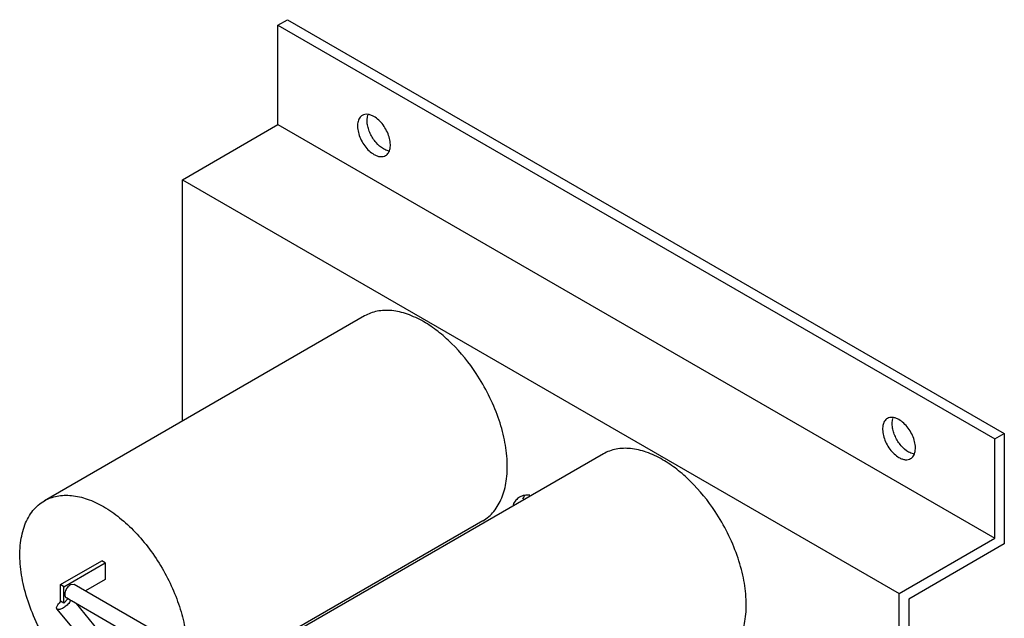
# Model space of a CAD drawing. Header units: millimetres. Extents: x 29 to 175, y 22 to 264.
# Tile 4 of 4: x 29 to 175, y 175 to 264. Entities that reach past the tile are written whole.
import ezdxf

# ---------------------------------------------------------------- set-up
doc = ezdxf.new("R2010")
doc.units = ezdxf.units.MM
doc.header["$LTSCALE"] = 18.576308
doc.layers.get('0').update_dxf_attribs({"linetype": 'CONTINUOUS'})

msp = doc.modelspace()

# ---------------------------------------------------------------- linework, layer by layer
at = {"color": 7}
for p, q in [((67.63, 262.86), (69.05, 263.68)), ((67.63, 248.16), (67.63, 262.86)), ((67.63, 262.86), (173.7, 201.63)), ((69.05, 263.68), (175.11, 202.44)), ((53.49, 240), (67.63, 248.16)), ((67.63, 248.16), (173.7, 186.93)), ((53.49, 204.28), (53.49, 240)), ((53.49, 240), (159.56, 178.76)), ((80.45, 219.84), (33.07, 192.49)), ((173.7, 201.63), (175.11, 202.44)), ((173.7, 186.93), (173.7, 201.63)), ((175.11, 202.44), (175.11, 186.11)), ((115.81, 199.43), (68.43, 172.08)), ((97.95, 189.53), (59.56, 167.37)), ((159.56, 178.76), (173.7, 186.93)), ((175.11, 186.11), (160.97, 177.95)), ((35.44, 180.08), (41.56, 183.61)), ((42.09, 183.3), (41.56, 183.61)), ((35.97, 179.77), (42.09, 183.3)), ((42.09, 183.3), (42.09, 180.86)), ((42.09, 180.86), (39.14, 179.15)), ((35.44, 177.63), (35.44, 180.08)), ((35.97, 179.77), (35.44, 180.08)), ((35.97, 177.32), (35.97, 179.77)), ((37.5, 180.1), (36.92, 180.05)), ((71.85, 160.27), (37.5, 180.1)), ((35.97, 177.32), (36.57, 177.96)), ((36.87, 177.78), (36.34, 178.1)), ((36.87, 177.78), (36.98, 177.73)), ((159.56, 28.53), (159.56, 178.76)), ((160.97, 177.95), (160.97, 30.98)), ((34.93, 176.47), (42.34, 167.48)), ((35.97, 177.32), (35.44, 177.63)), ((37.08, 177.67), (36.98, 177.73)), ((70.8, 158.2), (37.08, 177.67)), ((37.77, 177.27), (49.02, 163.62))]:
    msp.add_line(p, q, dxfattribs=at)
for centre, radius, start, end in [((106.56, 191.53), 2.97, 151.4024, 156.6666), ((37.91, 174.99), 3.54, 132.6252, 133.6963), ((35.02, 178.8), 2.23, 322.1825, 325.4866)]:
    msp.add_arc(centre, radius, start, end, dxfattribs=at)
for points, knots in [([(80.12, 249.52), (80.04, 249.47), (79.88, 249.35), (79.61, 249.01), (79.41, 248.43), (79.4, 247.63), (79.58, 246.74), (79.94, 245.83), (80.46, 244.99), (81.09, 244.27), (81.59, 243.89), (81.84, 243.74)], [0, 0, 0, 0, 0.042876, 0.087523, 0.186924, 0.304235, 0.437955, 0.582357, 0.729568, 0.871259, 1, 1, 1, 1]), ([(81.84, 249.35), (81.69, 249.44), (81.39, 249.58), (80.93, 249.69), (80.5, 249.68), (80.24, 249.59), (80.12, 249.52)], [0, 0, 0, 0, 0.289544, 0.549135, 0.782277, 1, 1, 1, 1]), ([(83.26, 244.56), (82.84, 244.8), (82.07, 245.49), (81.38, 246.57), (81.01, 247.54), (80.8, 248.44), (80.81, 249.14), (80.94, 249.54)], [0, 0, 0, 0, 0.248082, 0.521802, 0.656663, 0.783679, 1, 1, 1, 1]), ([(83.56, 243.57), (83.64, 243.62), (83.8, 243.74), (84.07, 244.08), (84.27, 244.66), (84.29, 245.47), (84.11, 246.36), (83.74, 247.26), (83.22, 248.11), (82.59, 248.82), (82.1, 249.2), (81.84, 249.35)], [0, 0, 0, 0, 0.042876, 0.087523, 0.186924, 0.304235, 0.437955, 0.582357, 0.729568, 0.871259, 1, 1, 1, 1]), ([(81.84, 243.74), (81.99, 243.65), (82.29, 243.51), (82.75, 243.4), (83.19, 243.41), (83.45, 243.51), (83.56, 243.57)], [0, 0, 0, 0, 0.289544, 0.549135, 0.782277, 1, 1, 1, 1]), ([(84.19, 244.23), (84.12, 244.24), (83.79, 244.29), (83.48, 244.43), (83.26, 244.56)], [0, 0, 0, 0, 0.230081, 1, 1, 1, 1]), ([(89.2, 218.98), (88.43, 219.42), (86.9, 220.15), (84.56, 220.71), (82.68, 220.66), (81.35, 220.29), (80.74, 220.01), (80.45, 219.84)], [0, 0, 0, 0, 0.289569, 0.54864, 0.781636, 0.891839, 1, 1, 1, 1]), ([(96.98, 211.31), (95.92, 212.91), (94.13, 215.13), (91.37, 217.57), (89.93, 218.55), (89.2, 218.98)], [0, 0, 0, 0, 0.524547, 0.770464, 1, 1, 1, 1]), ([(97.95, 189.53), (98.26, 189.71), (98.84, 190.12), (99.89, 191.19), (100.89, 192.95), (101.53, 195.49), (101.64, 198.41), (101.21, 201.59), (100.28, 204.89), (98.87, 208.19), (97.65, 210.29), (96.98, 211.31)], [0, 0, 0, 0, 0.044425, 0.089803, 0.186379, 0.29477, 0.416616, 0.5511, 0.695686, 0.846739, 1, 1, 1, 1]), ([(157.81, 204.67), (157.73, 204.62), (157.57, 204.5), (157.3, 204.16), (157.1, 203.58), (157.09, 202.77), (157.27, 201.88), (157.63, 200.98), (158.15, 200.13), (158.78, 199.41), (159.28, 199.03), (159.53, 198.89)], [0, 0, 0, 0, 0.042876, 0.087523, 0.186924, 0.304235, 0.437955, 0.582357, 0.729568, 0.871259, 1, 1, 1, 1]), ([(159.53, 204.5), (159.38, 204.58), (159.08, 204.73), (158.62, 204.84), (158.19, 204.83), (157.93, 204.73), (157.81, 204.67)], [0, 0, 0, 0, 0.289544, 0.549135, 0.782277, 1, 1, 1, 1]), ([(160.95, 199.7), (160.53, 199.94), (159.76, 200.63), (159.07, 201.72), (158.7, 202.69), (158.49, 203.59), (158.5, 204.28), (158.63, 204.68)], [0, 0, 0, 0, 0.248082, 0.521802, 0.656663, 0.783679, 1, 1, 1, 1]), ([(161.25, 198.72), (161.33, 198.77), (161.5, 198.89), (161.76, 199.23), (161.96, 199.81), (161.98, 200.61), (161.8, 201.5), (161.43, 202.41), (160.91, 203.25), (160.28, 203.97), (159.79, 204.35), (159.53, 204.5)], [0, 0, 0, 0, 0.042876, 0.087523, 0.186924, 0.304235, 0.437955, 0.582357, 0.729568, 0.871259, 1, 1, 1, 1]), ([(124.56, 198.56), (123.79, 199.01), (122.26, 199.73), (119.91, 200.3), (118.04, 200.25), (116.7, 199.88), (116.09, 199.6), (115.81, 199.43)], [0, 0, 0, 0, 0.289569, 0.54864, 0.781636, 0.891839, 1, 1, 1, 1]), ([(161.88, 199.38), (161.81, 199.39), (161.48, 199.44), (161.17, 199.58), (160.95, 199.7)], [0, 0, 0, 0, 0.230081, 1, 1, 1, 1]), ([(132.34, 190.89), (131.27, 192.5), (129.48, 194.72), (126.73, 197.15), (125.28, 198.14), (124.56, 198.56)], [0, 0, 0, 0, 0.524547, 0.770464, 1, 1, 1, 1]), ([(159.53, 198.89), (159.68, 198.8), (159.98, 198.66), (160.44, 198.55), (160.88, 198.56), (161.14, 198.65), (161.25, 198.72)], [0, 0, 0, 0, 0.289544, 0.549135, 0.782277, 1, 1, 1, 1]), ([(34.77, 169.66), (34.03, 170.69), (32.67, 172.84), (31.07, 176.25), (29.97, 179.71), (29.41, 183.06), (29.44, 186.15), (30.04, 188.86), (31.06, 190.74), (32.14, 191.87), (32.75, 192.3), (33.07, 192.49)], [0, 0, 0, 0, 0.151607, 0.302343, 0.44751, 0.582978, 0.705732, 0.814559, 0.910908, 0.955967, 1, 1, 1, 1]), ([(33.07, 192.49), (33.36, 192.66), (33.97, 192.94), (35.31, 193.31), (37.18, 193.36), (39.53, 192.79), (41.06, 192.07), (41.82, 191.62)], [0, 0, 0, 0, 0.10816, 0.218363, 0.451359, 0.710432, 1, 1, 1, 1]), ([(103.4, 193.03), (103.19, 192.91), (102.79, 192.58), (102.53, 192.13), (102.42, 191.89)], [0, 0, 0, 0, 0.482086, 1, 1, 1, 1]), ([(104.89, 193.31), (104.63, 193.34), (104.11, 193.33), (103.61, 193.16), (103.4, 193.03)], [0, 0, 0, 0, 0.518232, 1, 1, 1, 1]), ([(103.95, 192.95), (103.97, 192.98), (104.04, 193.1), (104.11, 193.21), (104.18, 193.29)], [0, 0, 0, 0, 0.254825, 1, 1, 1, 1]), ([(41.82, 191.62), (42.66, 191.14), (44.31, 189.98), (46.59, 187.86), (48.69, 185.36), (50.54, 182.56), (52.08, 179.57), (53.23, 176.5), (53.97, 173.46), (54.18, 171.44), (54.2, 170.46)], [0, 0, 0, 0, 0.113921, 0.236766, 0.366066, 0.498815, 0.631727, 0.761509, 0.88511, 1, 1, 1, 1]), ([(133.31, 169.12), (133.61, 169.3), (134.2, 169.71), (135.24, 170.77), (136.25, 172.53), (136.89, 175.08), (136.99, 178), (136.57, 181.17), (135.63, 184.48), (134.22, 187.77), (133.01, 189.88), (132.34, 190.89)], [0, 0, 0, 0, 0.044425, 0.089803, 0.186379, 0.29477, 0.416616, 0.5511, 0.695686, 0.846739, 1, 1, 1, 1]), ([(36.92, 180.05), (36.74, 179.95), (36.42, 179.63), (36.17, 179.15), (36.09, 178.74), (36.1, 178.46), (36.17, 178.24), (36.28, 178.13), (36.34, 178.1)], [0, 0, 0, 0, 0.269781, 0.561173, 0.695378, 0.813105, 0.912856, 1, 1, 1, 1]), ([(34.93, 176.47), (34.9, 176.5), (34.87, 176.61), (34.91, 176.79), (35, 177), (35.1, 177.14), (35.16, 177.22)], [0, 0, 0, 0, 0.164316, 0.378231, 0.658951, 1, 1, 1, 1]), ([(36.79, 177.43), (36.65, 177.25), (36.4, 177.01), (36.04, 176.73), (35.75, 176.56), (35.49, 176.44), (35.26, 176.38), (35.06, 176.37), (34.96, 176.43), (34.93, 176.47)], [0, 0, 0, 0, 0.305761, 0.46415, 0.613687, 0.745915, 0.854509, 0.937124, 1, 1, 1, 1]), ([(35.46, 177.55), (35.43, 177.52), (35.33, 177.41), (35.23, 177.3), (35.16, 177.22)], [0, 0, 0, 0, 0.260496, 1, 1, 1, 1]), ([(36.98, 177.73), (36.97, 177.72), (36.94, 177.65), (36.89, 177.58), (36.86, 177.54)], [0, 0, 0, 0, 0.234521, 1, 1, 1, 1])]:
    msp.add_open_spline(points, degree=3, knots=knots, dxfattribs=at)

doc.saveas('drawing.dxf')
